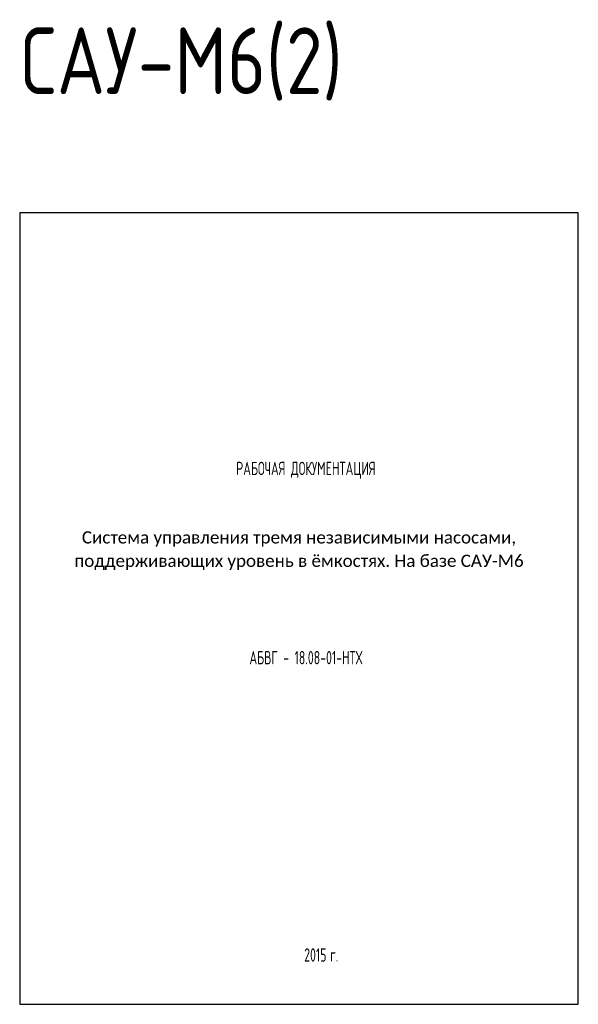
# Model space of a CAD drawing. Header units: millimetres. Extents: x 2925 to 3347, y 1017 to 3022.
# Tile 5 of 5: x 2926 to 3135, y 2652 to 3022. Entities that reach past the tile are written whole.
import ezdxf
from ezdxf.enums import TextEntityAlignment as Align

# ---------------------------------------------------------------- set-up
doc = ezdxf.new("R2010")
doc.units = ezdxf.units.MM
doc.styles.add('Arial', font='Gost.shx')
doc.styles.get("Standard").update_dxf_attribs({"font": 'Gost.shx'})

msp = doc.modelspace()

# ---------------------------------------------------------------- linework, layer by layer
at = {"lineweight": -3}
for p, q in [((3135.26, 2949.49), (2925.51, 2949.49)), ((2925.51, 2949.49), (2925.51, 2652.49)), ((3135.26, 2652.49), (3135.26, 2949.49)), ((2925.51, 2652.49), (3135.26, 2652.49))]:
    msp.add_line(p, q, dxfattribs=at)

# ---------------------------------------------------------------- texts
at = {"color": 7, "style": 'Arial', "width": 0.8}
msp.add_text('РАБОЧАЯ ДОКУМЕНТАЦИЯ', height=5, dxfattribs=at).set_placement((3032.98, 2856.04), align=Align.TOP_CENTER)
at = {"color": 0, "style": 'Arial', "width": 0.8}
msp.add_text('АБВГ - 18.08-01-НТХ', height=5, dxfattribs=at).set_placement((3032.98, 2778.56), align=Align.BOTTOM_CENTER)
for s, p in [('2015', (3040.7, 2668.51)), ('г.', (3045.14, 2668.51))]:
    msp.add_text(s, height=5, dxfattribs=at).set_placement(p, align=Align.RIGHT)
at = {"color": 3, "insert": (2925.97, 3019.02), "char_height": 25, "attachment_point": 1}
msp.add_mtext_dynamic_manual_height_columns('САУ-М6(2)', width=245.2839, gutter_width=12.5, heights=[0], dxfattribs=at)
at = {"insert": (2925.51, 2829.97), "char_height": 5, "width": 209.7514, "attachment_point": 1}
msp.add_mtext('\\pxsm1.15,qc;{\\fCalibri|b0|i0|c204|p34;\\H0.91667x;Система управления тремя независимыми насосами, поддерживающих уровень в ёмкостях. На базе САУ-М6}', dxfattribs=at)

doc.saveas('drawing.dxf')
